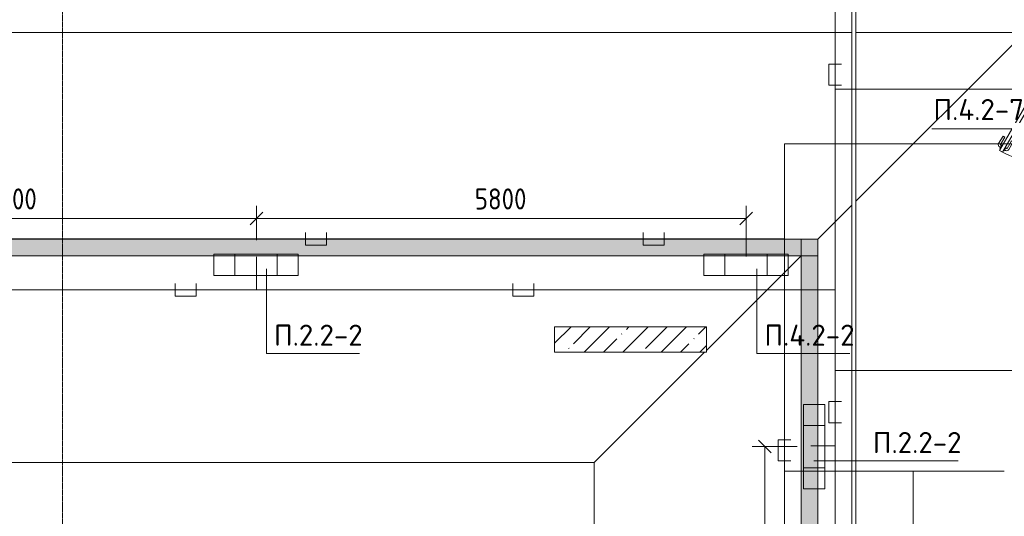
# Model space of a CAD drawing. Header units: millimetres. Extents: x -32229 to 288056, y -13689 to 125138.
# Tile 152 of 193: x 12830 to 24492, y 109723 to 115610. Entities that reach past the tile are written whole.
import ezdxf

# ---------------------------------------------------------------- set-up
doc = ezdxf.new("R2010")
doc.units = ezdxf.units.MM
doc.linetypes.add('ADSK_Линия сетки', pattern=[25, 20, -2.5, 0, -2.5])
for name, color, linetype, lineweight in [('A-ANNO-DIMS', 7, 'Continuous', 9), ('A-ANNO-DIMS-200', 7, 'Continuous', 9), ('A-ANNO-NOTE', 7, 'Continuous', 18), ('A-DETL-THIN', 7, 'Continuous', 9), ('A-DOOR', 7, 'Continuous', 18), ('A-DOOR-FRAM', 7, 'Continuous', 9), ('A-FLOR', 7, 'Continuous', 18), ('A-GENM', 7, 'Continuous', 18), ('A-WALL', 7, 'Continuous', 18), ('A-WALL-PATT', 7, 'Continuous', 40), ('G-ANNO-TEXT', 7, 'Continuous', 9), ('M-EQPM', 7, 'Continuous', 18), ('S-GRID', 7, 'Continuous', 9)]:
    doc.layers.add(name, color=color, linetype=linetype, lineweight=lineweight)
doc.layers.add('A-DETL', color=7, linetype='Continuous', lineweight=9, true_color=0x00a600)
doc.styles.add('GOST Common_3', font='GOST_Common.ttf', dxfattribs={"width": 0.9, "height": 250})
doc.styles.add('ISOCPEUR', font='isocpeur.ttf', dxfattribs={"height": 250})
doc.dimstyles.new('ГОСТ_2_5_мм2', dxfattribs={"dimscale": 304.8, "dimtxt": 251.428749, "dimasz": 0.492126, "dimexe": 0.492126, "dimexo": 0.656168, "dimgap": 0.098425, "dimtad": 1, "dimdec": 0, "dimdsep": 46, "dimtxsty": 'GOST Common_3', "dimblk1": 'OBLIQUE', "dimblk2": 'OBLIQUE', "dimsah": 1, "dimcen": 0.09, "dimazin": 2, "dimtfac": 1, "dimtdec": 4, "dimtix": 1, "dimtmove": 0, "dimatfit": 3, "dimfxl": 1, "dimtvp": 1, "dimtolj": 1, "dimtzin": 0, "dimarcsym": 2})
doc.dimstyles.new('ГОСТ_2_5_мм2_1', dxfattribs={"dimscale": 304.8, "dimtxt": 251.428749, "dimasz": 0.492126, "dimexe": 0.492126, "dimexo": 0.656168, "dimgap": 0.098425, "dimtad": 1, "dimdec": 0, "dimdsep": 46, "dimtxsty": 'GOST Common_3', "dimblk1": 'OBLIQUE', "dimblk2": 'OBLIQUE', "dimsah": 1, "dimcen": 0.09, "dimazin": 2, "dimtfac": 1, "dimtdec": 4, "dimtix": 1, "dimtmove": 0, "dimatfit": 3, "dimfxl": 1, "dimtvp": 1, "dimtolj": 1, "dimtzin": 0, "dimarcsym": 2})

# ---------------------------------------------------------------- blocks, each defined once
blk = doc.blocks.new('АР_Дверь однопольная - 1150х2100h_кл_ коридор-4810408--02 ЭО')
at = {"layer": 'A-DOOR', "color": 253, "lineweight": 13, "true_color": 0xaaaaaa}
for p, q in [((-366, 600), (-386, 565)), ((500, 100), (-366, 600)), ((-386, 565), (420, 100)), ((420, 100), (480, 65)), ((480, 65), (500, 100))]:
    blk.add_line(p, q, dxfattribs=at)
at = {"layer": 'A-DOOR', "color": 253, "lineweight": 5, "true_color": 0xaaaaaa}
for p, q in [((-344, 588), (-340, 594)), ((-340, 594), (-297, 569)), ((-330, 588), (-324, 599)), ((-308, 576), (-302, 586)), ((-206, 537), (-295, 588)), ((-194, 558), (-283, 610)), ((-364, 553), (-368, 546)), ((-368, 546), (-325, 521)), ((-358, 540), (-364, 529)), ((-264, 437), (-353, 488)), ((-336, 527), (-342, 517)), ((-251, 459), (-340, 510)), ((-325, 521), (-321, 528)), ((-297, 569), (-301, 563)), ((-206, 537), (-194, 558)), ((-251, 459), (-264, 437))]:
    blk.add_line(p, q, dxfattribs=at)
for centre, radius, start, end in [((500, 100), 1000, 150, 180), ((-298, 584), 30, 60, 150), ((-298, 584), 4.99, 60, 150), ((-338, 514), 30, 150, 240), ((-338, 514), 4.99, 150, 240)]:
    blk.add_arc(centre, radius, start, end, dxfattribs=at)
at = {"layer": 'A-DOOR-FRAM', "color": 253, "lineweight": 13, "true_color": 0xaaaaaa}
for p, q in [((-560, 100), (-575, 100)), ((-560, 20), (-575, 20)), ((-500, 100), (-560, 100)), ((-560, 100), (-560, 20)), ((-560, 20), (-490, 20)), ((-500, 60), (-500, 100)), ((-490, 60), (-500, 60)), ((-490, 20), (-490, 60)), ((500, 60), (490, 60)), ((490, 60), (490, 20)), ((490, 20), (560, 20)), ((560, 100), (500, 100)), ((500, 100), (500, 60)), ((560, 20), (560, 100)), ((560, 100), (575, 100)), ((560, 20), (575, 20))]:
    blk.add_line(p, q, dxfattribs=at)
blk = doc.blocks.new('АР_Лоток - 200х100h_ЛВ1-7189170--02 ЭО')
at = {"layer": 'M-EQPM', "lineweight": 13, "true_color": 0xf3f3f3}
blk.add_hatch(color=7, dxfattribs=at).paths.add_polyline_path([(30680, -100), (30680, -35), (30830, -35), (30830, -100), (42200, -100), (42200, 100), (0, 100), (0, -100), (6875, -100), (6875, -35), (7025, -35), (7025, -100), (27367, -100)])
at = {"layer": 'M-EQPM', "color": 253, "lineweight": 13, "true_color": 0xaaaaaa}
blk.add_line((42000, -100), (42200, -100), dxfattribs=at)
blk = doc.blocks.new('АР_Лоток - 200х100h_ЛВ1-7189171--02 ЭО')
at = {"layer": 'M-EQPM', "lineweight": 13, "true_color": 0xf3f3f3}
blk.add_hatch(color=7, dxfattribs=at).paths.add_polyline_path([(0, -100), (16120, -100), (16120, 100), (0, 100)])
at = {"layer": 'M-EQPM', "color": 253, "lineweight": 13, "true_color": 0xaaaaaa}
for p, q in [((200, 100), (0, 100)), ((16120, 100), (15920, 100))]:
    blk.add_line(p, q, dxfattribs=at)
blk = doc.blocks.new('АР-Заполнение деф_ шва - Д_ш_-4425143--02 ЭО')
at = {"layer": 'A-GENM', "color": 253, "lineweight": 13, "true_color": 0xaaaaaa}
for p, q in [((0, 25), (24910, 25)), ((0, -25), (24910, -25))]:
    blk.add_line(p, q, dxfattribs=at)
blk = doc.blocks.new('Наметкина 10_РД_АР_П_rvt-1--02 ЭО')
at = {"layer": 'A-WALL-PATT', "lineweight": 5, "true_color": 0xaaaaaa}
h = blk.add_hatch(dxfattribs=at)
h.set_pattern_fill('FP_3', color=253, style=0, pattern_type=2)
h.set_pattern_definition([(45, (0, 0), (-228.0985, 228.0985), []), (45, (228.1, 0), (-228.0985, 228.0985), [403.225, -80.645, 6.706, -73.939])])
h.paths.add_polyline_path([(20966, 111668), (20966, 111968), (19166, 111968), (19166, 111668)])
at = {"layer": 'A-FLOR', "color": 253, "lineweight": 13, "true_color": 0xaaaaaa}
for p, q in [((22685, 115460), (22685, 121060)), ((22735, 121060), (22735, 115460)), ((-20965, 115460), (22685, 115460)), ((-19915, 115460), (22685, 115460)), ((22685, 115460), (22685, 113410)), ((22735, 115460), (24735, 115460)), ((22735, 113460), (22735, 115460)), ((22735, 113460), (24735, 115460)), ((22735, 115460), (24935, 115460)), ((22285, 113010), (22685, 113410)), ((22685, 113410), (22685, 96490)), ((22735, 96440), (22735, 113460)), ((-19915, 113010), (22285, 113010)), ((22285, 113010), (22285, 96890)), ((22085, 112810), (10915, 112810)), ((20966, 111690), (22085, 112810)), ((22085, 97090), (22085, 112810)), ((19635, 110360), (20943, 111668)), ((19635, 110360), (-19915, 110360)), ((19635, 110360), (-19915, 110360)), ((19635, 108850), (19635, 110360)), ((19635, 108850), (19635, 110360))]:
    blk.add_line(p, q, dxfattribs=at)
at = {"layer": 'A-WALL', "color": 253, "lineweight": 13, "true_color": 0xaaaaaa}
for p, q in [((20966, 111968), (19166, 111968)), ((19166, 111968), (19166, 111668)), ((20966, 111668), (20966, 111968)), ((19166, 111668), (20966, 111668))]:
    blk.add_line(p, q, dxfattribs=at)
at = {"layer": 'A-DOOR', "color": 253, "lineweight": 13, "true_color": 0xaaaaaa, "rotation": 90}
blk.add_blockref('АР_Дверь однопольная - 1150х2100h_кл_ коридор-4810408--02 ЭО', (25035, 114425), dxfattribs=at)
at = {"layer": 'A-GENM', "color": 253, "lineweight": 13, "true_color": 0xaaaaaa, "rotation": 270}
blk.add_blockref('АР-Заполнение деф_ шва - Д_ш_-4425143--02 ЭО', (22710, 121060), dxfattribs=at)
at = {"layer": 'M-EQPM', "color": 253, "lineweight": 13, "true_color": 0xaaaaaa}
blk.add_blockref('АР_Лоток - 200х100h_ЛВ1-7189170--02 ЭО', (-19915, 112910), dxfattribs=at)
at = {"layer": 'M-EQPM', "color": 253, "lineweight": 13, "true_color": 0xaaaaaa, "rotation": 90}
blk.add_blockref('АР_Лоток - 200х100h_ЛВ1-7189171--02 ЭО', (22185, 96890), dxfattribs=at)
blk = doc.blocks.new('DIMBLOCK102--02 ЭО')
at = {"layer": 'A-ANNO-DIMS-200'}
for p, q in [((9836, 113003), (9836, 113404)), ((15635, 112997), (15635, 113404)), ((9836, 113254), (9761, 113179)), ((9836, 113254), (9911, 113329)), ((9836, 113254), (15635, 113254)), ((9836, 113254), (9836, 113003)), ((15635, 113254), (15560, 113179)), ((15635, 113254), (15710, 113329)), ((15635, 113254), (15635, 112997))]:
    blk.add_line(p, q, dxfattribs=at)
at = {"layer": 'A-ANNO-DIMS-200', "color": 0, "insert": (12420, 113610), "char_height": 250, "width": 756.84, "attachment_point": 1, "line_spacing_factor": 1.022761, "style": 'GOST Common_3'}
blk.add_mtext('5800', dxfattribs=at)
blk = doc.blocks.new('_Oblique')
at = {"color": 0, "linetype": 'ByBlock', "lineweight": -2}
blk.add_line((-0.5, -0.5), (0.5, 0.5), dxfattribs=at)
blk = doc.blocks.new('DIMBLOCK103--02 ЭО')
at = {"layer": 'A-ANNO-DIMS-200'}
for p, q in [((15635, 112997), (15635, 113404)), ((21436, 113014), (21436, 113404)), ((15635, 113254), (15560, 113179)), ((15635, 113254), (15710, 113329)), ((15635, 113254), (21436, 113254)), ((15635, 113254), (15635, 112997)), ((21436, 113254), (21361, 113179)), ((21436, 113254), (21511, 113329)), ((21436, 113254), (21436, 113014))]:
    blk.add_line(p, q, dxfattribs=at)
at = {"layer": 'A-ANNO-DIMS-200', "color": 0, "insert": (18220, 113610), "char_height": 250, "width": 756.84, "attachment_point": 1, "line_spacing_factor": 1.022761, "style": 'GOST Common_3'}
blk.add_mtext('5800', dxfattribs=at)
blk = doc.blocks.new('DIMBLOCK260--02 ЭО')
at = {"layer": 'A-ANNO-DIMS-200'}
for p, q in [((21657, 110550), (21582, 110625)), ((22038, 110550), (21507, 110550)), ((21657, 110550), (21657, 104750)), ((21657, 110550), (21732, 110475)), ((21657, 110550), (22038, 110550)), ((21991, 104750), (21507, 104750)), ((21657, 104750), (21582, 104825)), ((21657, 104750), (21732, 104675)), ((21657, 104750), (21991, 104750))]:
    blk.add_line(p, q, dxfattribs=at)
at = {"layer": 'A-ANNO-DIMS-200', "color": 0, "insert": (21300, 107334), "char_height": 250, "width": 756.84, "attachment_point": 1, "rotation": 90, "line_spacing_factor": 1.022761, "style": 'GOST Common_3'}
blk.add_mtext('5800', dxfattribs=at)

msp = doc.modelspace()

# ---------------------------------------------------------------- linework, layer by layer
at = {"layer": 'A-ANNO-NOTE', "color": 5, "lineweight": 9, "true_color": 0x0000ff}
for p, q in [((15128.5, 112831.6), (16128.5, 112831.6)), ((15128.5, 112578.9), (15128.5, 112831.6)), ((15378.5, 112578.9), (15378.5, 112831.6)), ((15878.5, 112831.6), (15878.5, 112578.9)), ((16128.5, 112831.6), (16128.5, 112578.9)), ((16128.5, 112578.9), (15128.5, 112578.9)), ((22112.1, 110049.8), (22112.1, 111049.8)), ((22112.1, 111049.8), (22364.8, 111049.8)), ((22364.8, 111049.8), (22364.8, 110049.8)), ((22112.1, 110799.8), (22364.8, 110799.8)), ((22364.8, 110299.8), (22112.1, 110299.8)), ((22364.8, 110049.8), (22112.1, 110049.8))]:
    msp.add_line(p, q, dxfattribs=at)
at = {"layer": 'A-ANNO-NOTE', "color": 1, "lineweight": 9, "true_color": 0xff0000}
for p, q in [((20931.4, 112831.6), (21931.4, 112831.6)), ((20931.4, 112578.9), (20931.4, 112831.6)), ((21181.4, 112578.9), (21181.4, 112831.6)), ((21681.4, 112831.6), (21681.4, 112578.9)), ((21931.4, 112831.6), (21931.4, 112578.9)), ((21931.4, 112578.9), (20931.4, 112578.9))]:
    msp.add_line(p, q, dxfattribs=at)
at = {"layer": 'A-DETL', "color": 5, "true_color": 0x0000ff}
for p, q in [((22488.8, 96292.2), (22488.8, 119369.3)), ((22563.8, 115082.6), (22413.8, 115082.6)), ((22413.8, 115082.6), (22413.8, 114832.6)), ((22413.8, 114832.6), (22563.8, 114832.6)), ((27457.4, 114785), (22488.8, 114785)), ((15635.3, 112409.7), (15635.3, 112797.2)), ((14670.8, 112484.7), (14670.8, 112334.7)), ((14920.8, 112334.7), (14920.8, 112484.7)), ((18670.8, 112484.7), (18670.8, 112334.7)), ((18920.8, 112334.7), (18920.8, 112484.7)), ((22488.8, 112409.7), (-19164.5, 112409.7)), ((14670.8, 112334.7), (14920.8, 112334.7)), ((18670.8, 112334.7), (18920.8, 112334.7)), ((33990.6, 111450.2), (22488.8, 111450.2)), ((22563.8, 111082.6), (22413.8, 111082.6)), ((22413.8, 111082.6), (22413.8, 110832.6)), ((22413.8, 110832.6), (22563.8, 110832.6)), ((22199, 110560.7), (22488.8, 110560.7))]:
    msp.add_line(p, q, dxfattribs=at)
at = {"layer": 'A-DETL', "color": 1, "true_color": 0xff0000}
for p, q in [((21890.3, 114139.9), (21890.3, 96897.6)), ((27955.4, 114139.9), (21890.3, 114139.9)), ((21890.3, 113012.2), (-20865.6, 113012.2)), ((16214.4, 113087.2), (16214.4, 112937.2)), ((16464.4, 112937.2), (16464.4, 113087.2)), ((20214.4, 113087.2), (20214.4, 112937.2)), ((20464.4, 112937.2), (20464.4, 113087.2)), ((21435.5, 112802.8), (21435.5, 113012.2)), ((16214.4, 112937.2), (16464.4, 112937.2)), ((20214.4, 112937.2), (20464.4, 112937.2)), ((21965.3, 110630.8), (21815.3, 110630.8)), ((21815.3, 110630.8), (21815.3, 110380.8)), ((21815.3, 110380.8), (21965.3, 110380.8)), ((24491.9, 110259), (21890.3, 110259))]:
    msp.add_line(p, q, dxfattribs=at)
at = {"layer": 'A-DETL-THIN'}
for p, q in [((24838.1, 114315), (23635.3, 114315)), ((15753.6, 112655.2), (15753.6, 111655.2)), ((21562.5, 112655.2), (21562.5, 111655.2)), ((15753.6, 111655.2), (16853.6, 111655.2)), ((21562.5, 111655.2), (22662.5, 111655.2)), ((22235.7, 110382.6), (23946.8, 110382.6)), ((23410.9, 109147.6), (23410.9, 110259))]:
    msp.add_line(p, q, dxfattribs=at)
at = {"layer": 'S-GRID', "color": 253, "linetype": 'ADSK_Линия сетки', "true_color": 0xaaaaaa}
msp.add_line((13335.3, -12088.9), (13335.3, 125138.4), dxfattribs=at)

# ---------------------------------------------------------------- block references
at = {"lineweight": 5}
msp.add_blockref('Наметкина 10_РД_АР_П_rvt-1--02 ЭО', (0, 0), dxfattribs=at)

# ---------------------------------------------------------------- texts
at = {"layer": 'G-ANNO-TEXT', "char_height": 250, "attachment_point": 1, "line_spacing_factor": 1.139951, "style": 'ISOCPEUR'}
for s, insert, width in [('\\pt600,1200,1800,2400,3000,3600,4200,4800,5400,6000,6600,7200,7800,8400,9000,9600,10200,10800,11400,12000,12600,13200,13800,14400,15000,15600,16200,16800,17400,18000,18600,19200;П.4.2-7', (23652.6, 114669.6), 1096.86), ('\\pt600,1200,1800,2400,3000,3600,4200,4800,5400,6000,6600,7200,7800,8400,9000,9600,10200,10800,11400,12000,12600,13200,13800,14400,15000,15600,16200,16800,17400,18000,18600,19200;П.2.2-2', (15841.3, 111995.6), 1068.58), ('\\pt600,1200,1800,2400,3000,3600,4200,4800,5400,6000,6600,7200,7800,8400,9000,9600,10200,10800,11400,12000,12600,13200,13800,14400,15000,15600,16200,16800,17400,18000,18600,19200;П.4.2-2', (21650.2, 111995.6), 1096.86), ('\\pt600,1200,1800,2400,3000,3600,4200,4800,5400,6000,6600,7200,7800,8400,9000,9600,10200,10800,11400,12000,12600,13200,13800,14400,15000,15600,16200,16800,17400,18000,18600,19200;П.2.2-2', (22934.5, 110723), 1068.58)]:
    msp.add_mtext(s, dxfattribs=dict(at, insert=insert, width=width))

# ---------------------------------------------------------------- dimensions: what is measured, and where the dimension line sits
at = {"layer": 'A-ANNO-DIMS'}
for base, p1, p2, override, picture, middle in [((15635.3, 113253.5), (9835.5, 112802.8), (15635.3, 112797.2), {"dimpost": '<>', "dimfxl": 5799.777982}, 'DIMBLOCK102--02 ЭО', (12735.4, 113408.5)), ((21435.5, 113253.5), (15635.3, 112797.2), (21435.5, 112813.7), {"dimpost": '<>', "dimfxl": 5800.248283}, 'DIMBLOCK103--02 ЭО', (18535.4, 113408.5))]:
    dim = msp.add_linear_dim(base=base, p1=p1, p2=p2, dimstyle='ГОСТ_2_5_мм2', override=override, dxfattribs=at)
    dim.commit()
    dim.dimension.update_dxf_attribs({"geometry": picture, "text_midpoint": middle})
dim = msp.add_linear_dim(base=(21656.6, 104749.5), p1=(22238.4, 110549.8), p2=(22190.7, 104749.5), angle=90, dimstyle='ГОСТ_2_5_мм2_1', override={"dimpost": '<>', "dimfxl": 5800.500794}, dxfattribs=at)
dim.commit()
dim.dimension.update_dxf_attribs({"geometry": 'DIMBLOCK260--02 ЭО', "text_midpoint": (21501.6, 107649.7)})

doc.saveas('drawing.dxf')
